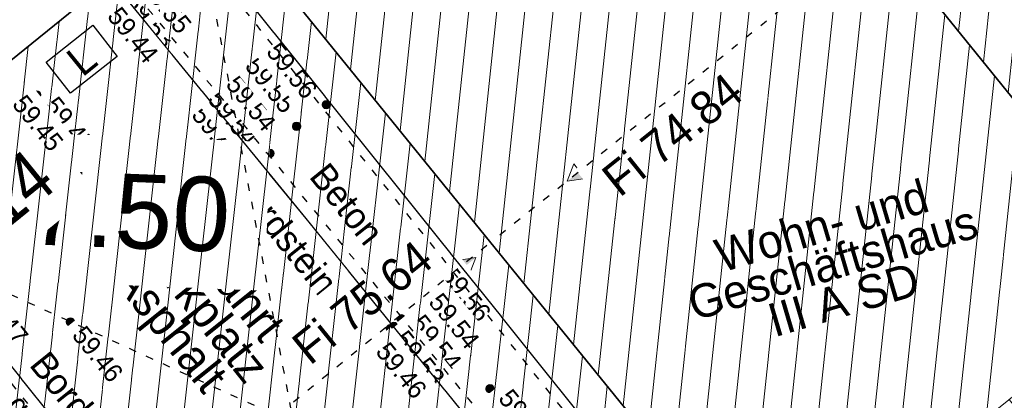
# Model space of a CAD drawing. Header units: metres. Extents: x 32365810 to 32367010, y 5620411 to 5622366.
# Tile 102 of 198: x 32366200 to 32366213, y 5622088 to 5622093. Entities that reach past the tile are written whole.
import ezdxf

# ---------------------------------------------------------------- set-up
doc = ezdxf.new("R2010")
doc.units = ezdxf.units.M
for name, pattern in [('1000.100', [0]), ('1000.104', [0.225, 0.075, -0.15]), ('1000.196', [0.225, 0.075, -0.15]), ('1600.1047', [0]), ('1600.2028', [0]), ('1600.2305', [0.75, 0.5, 0, 0, -0.25]), ('1600.2505', [0]), ('1600.2507', [0])]:
    doc.linetypes.add(name, pattern=pattern)
doc.layers.get('0').update_dxf_attribs({"color": 1, "linetype": 'CONTINUOUS'})
for name, color, linetype in [('Beschriftung Topographie', 7, 'CONTINUOUS'), ('Ebene 32', 7, 'CONTINUOUS'), ('Ebene 7', 7, 'CONTINUOUS'), ('EFB-_ Dachhöhen Bestandsgebäude (NHN)', 7, 'CONTINUOUS'), ('Flurstücke_Grenzpunkte', 11, 'CONTINUOUS'), ('Gebäude', 31, 'CONTINUOUS'), ('Höhen_ gemessen (NHN)', 7, 'CONTINUOUS'), ('Höhentexte_ gemessen (NHN)', 7, 'CONTINUOUS'), ('Lagebezeichnungen', 12, 'CONTINUOUS'), ('Topographie_ örtl. Aufnahme', 7, 'CONTINUOUS')]:
    doc.layers.add(name, color=color, linetype=linetype)
doc.styles.add('Beschriftung Topographie_ blau', font='Century Gothic.ttf')
doc.styles.add('Dachhöhe NHN_ Bestand_ gemessen', font='Century Gothic.ttf')
doc.styles.add('Dachhöhe NHN_ Bestand_ gemessen_ schwarz', font='Century Gothic.ttf')
doc.styles.add('Hausnummern NRW', font='Arial.ttf', dxfattribs={"width": 0.85})
doc.styles.add('Höhe NHN_ gemessen_ schwarz', font='Century Gothic.ttf')
doc.styles.add('Textart 3', font='Arial.ttf')

# ---------------------------------------------------------------- blocks, each defined once
blk = doc.blocks.new('S1000.15')
at = {"color": 0, "lineweight": -2}
for p, q in [((-0.5, 0.05), (-0.485, 0.1)), ((0.495, 0.05), (-0.5, 0.05)), ((-0.5, -0.05), (-0.5, 0)), ((-0.5, 0), (0.5, 0)), ((-0.485, 0.1), (0.49, 0.1)), ((-0.475, 0.15), (-0.455, 0.2)), ((0.475, 0.15), (-0.475, 0.15)), ((-0.455, 0.2), (0.455, 0.2)), ((-0.43, 0.25), (-0.4, 0.3)), ((0.43, 0.25), (-0.43, 0.25)), ((-0.4, 0.3), (0.395, 0.3)), ((-0.355, 0.35), (-0.295, 0.4)), ((0.36, 0.35), (-0.355, 0.35)), ((-0.295, 0.4), (0.3, 0.4)), ((0.22, 0.45), (-0.215, 0.45)), ((0.3, 0.4), (0.22, 0.45)), ((0.395, 0.3), (0.36, 0.35)), ((0.455, 0.2), (0.43, 0.25)), ((0.49, 0.1), (0.475, 0.15)), ((0.5, 0), (0.495, 0.05)), ((0.495, -0.05), (-0.5, -0.05)), ((-0.475, -0.15), (-0.49, -0.1)), ((-0.49, -0.1), (0.485, -0.1)), ((0.475, -0.15), (-0.475, -0.15)), ((-0.43, -0.25), (-0.455, -0.2)), ((-0.455, -0.2), (0.46, -0.2)), ((0.425, -0.25), (-0.43, -0.25)), ((-0.355, -0.35), (-0.4, -0.3)), ((-0.4, -0.3), (0.395, -0.3)), ((0.345, -0.35), (-0.355, -0.35)), ((-0.205, -0.45), (-0.29, -0.4)), ((-0.29, -0.4), (0.285, -0.4)), ((0.2, -0.45), (-0.205, -0.45)), ((0.285, -0.4), (0.345, -0.35)), ((0.395, -0.3), (0.425, -0.25)), ((0.46, -0.2), (0.475, -0.15)), ((0.485, -0.1), (0.495, -0.05))]:
    blk.add_line(p, q, dxfattribs=at)
blk.add_circle((0, 0), 0.5, dxfattribs=at)
blk = doc.blocks.new('S1000.114', base_point=(0, 0.366025))
at = {"lineweight": -2}
blk.add_hatch(color=0, dxfattribs=at).paths.add_polyline_path([(-0.5, -0.5), (0, 0.366026), (0, -0.5)], flags=0)
at = {"color": 0, "lineweight": -2}
for p, q in [((0, 0.366026), (-0.5, -0.5)), ((0.5, -0.5), (0, 0.366026)), ((-0.5, -0.5), (0, -0.5)), ((0, -0.5), (0.5, -0.5))]:
    blk.add_line(p, q, dxfattribs=at)
blk = doc.blocks.new('O32')
at = {"layer": 'Gebäude', "color": 7, "linetype": '1600.2507', "lineweight": 18}
for p, q in [((32366202.084, 5622094.643), (32366196.886, 5622090.433)), ((32366209.642, 5622085.333), (32366202.084, 5622094.643)), ((32366196.886, 5622090.433), (32366204.414, 5622081.059)), ((32366204.414, 5622081.059), (32366209.642, 5622085.333))]:
    blk.add_line(p, q, dxfattribs=at)
blk = doc.blocks.new('O482')
at = {"layer": 'Gebäude', "color": 7, "linetype": '1600.2305', "lineweight": 18}
blk.add_line((32366196.886, 5622090.433), (32366202.084, 5622094.643), dxfattribs=at)
blk = doc.blocks.new('O1143')
at = {"layer": 'Flurstücke_Grenzpunkte', "color": 7, "linetype": '1600.2028', "lineweight": 35}
for p, q in [((32366214.832, 5622089.521), (32366207.289, 5622098.86)), ((32366202.084, 5622094.643), (32366209.642, 5622085.333))]:
    blk.add_line(p, q, dxfattribs=at)
blk = doc.blocks.new('O1323')
at = {"layer": 'Flurstücke_Grenzpunkte', "color": 7, "linetype": '1600.2028', "lineweight": 35}
blk.add_line((32366214.832, 5622089.521), (32366207.289, 5622098.86), dxfattribs=at)
blk = doc.blocks.new('O1587')
at = {"layer": 'Flurstücke_Grenzpunkte', "color": 7, "linetype": '1600.2028', "lineweight": 35}
blk.add_line((32366196.886, 5622090.433), (32366202.084, 5622094.643), dxfattribs=at)
blk = doc.blocks.new('O1605')
at = {"layer": 'Flurstücke_Grenzpunkte', "color": 7, "linetype": '1600.2028', "lineweight": 35}
for p, q in [((32366196.886, 5622090.433), (32366202.084, 5622094.643)), ((32366202.084, 5622094.643), (32366209.642, 5622085.333))]:
    blk.add_line(p, q, dxfattribs=at)
blk = doc.blocks.new('O2695')
at = {"layer": 'Gebäude', "color": 7, "linetype": '1600.2505', "lineweight": 18}
for p, q in [((32366207.289, 5622098.86), (32366205.773, 5622097.632)), ((32366214.832, 5622089.521), (32366207.289, 5622098.86)), ((32366205.773, 5622097.632), (32366202.084, 5622094.643)), ((32366202.084, 5622094.643), (32366209.642, 5622085.333)), ((32366209.642, 5622085.333), (32366214.832, 5622089.521))]:
    blk.add_line(p, q, dxfattribs=at)
at = {"layer": 'Ebene 32', "color": 7, "lineweight": 18, "insert": (32366207.483, 5622093.353), "char_height": 0.7, "attachment_point": 8, "line_spacing_factor": 0.69, "style": 'Hausnummern NRW', "bg_fill": 2}
blk.add_mtext('(2)', dxfattribs=at)
blk = doc.blocks.new('O2740')
at = {"layer": 'Gebäude', "color": 7, "linetype": '1600.2505', "lineweight": 18}
for p, q in [((32366209.853, 5622100.937), (32366207.289, 5622098.86)), ((32366209.853, 5622100.937), (32366216.161, 5622093.17)), ((32366214.832, 5622089.521), (32366207.289, 5622098.86)), ((32366216.161, 5622093.17), (32366213.637, 5622091.126)), ((32366213.637, 5622091.126), (32366214.893, 5622089.57)), ((32366214.893, 5622089.57), (32366214.832, 5622089.521))]:
    blk.add_line(p, q, dxfattribs=at)
at = {"layer": 'Lagebezeichnungen', "color": 7, "lineweight": 18, "insert": (32366208.349193, 5622098.608349), "char_height": 0.7, "attachment_point": 8, "rotation": 39.0096809, "line_spacing_factor": 0.69, "style": 'Hausnummern NRW', "bg_fill": 2}
blk.add_mtext('18', dxfattribs=at)
blk = doc.blocks.new('O2828')
at = {"layer": 'Gebäude', "color": 7, "linetype": '1600.2505', "lineweight": 18}
for p, q in [((32366209.642, 5622085.333), (32366214.832, 5622089.521)), ((32366214.832, 5622089.521), (32366218.587, 5622084.872)), ((32366209.642, 5622085.333), (32366213.421, 5622080.678)), ((32366217.24, 5622083.775), (32366218.587, 5622084.872)), ((32366213.421, 5622080.678), (32366217.24, 5622083.775))]:
    blk.add_line(p, q, dxfattribs=at)
at = {"layer": 'Ebene 32', "color": 7, "lineweight": 18, "insert": (32366213.943, 5622084.886), "char_height": 0.7, "attachment_point": 8, "line_spacing_factor": 0.69, "style": 'Hausnummern NRW', "bg_fill": 2}
blk.add_mtext('(4)', dxfattribs=at)
blk = doc.blocks.new('O2866')
at = {"layer": 'Ebene 7', "color": 7, "true_color": 0xffffff, "insert": (32366200.980972, 5622090.427585), "char_height": 0.999747, "attachment_point": 5, "rotation": 357.765069, "line_spacing_factor": 0.69, "style": 'Textart 3', "bg_fill": 2}
blk.add_mtext('7.50', dxfattribs=at)
blk = doc.blocks.new('O2994')
at = {"layer": 'Gebäude', "color": 7, "linetype": '1600.2505', "lineweight": 18}
for q in [(32366196.886, 5622090.433), (32366209.642, 5622085.333)]:
    blk.add_line((32366202.084, 5622094.643), q, dxfattribs=at)
at = {"layer": 'Lagebezeichnungen', "color": 7, "lineweight": 18, "insert": (32366199.671944, 5622090.462421), "char_height": 0.7, "attachment_point": 8, "rotation": 39.0271123, "line_spacing_factor": 0.69, "style": 'Hausnummern NRW', "bg_fill": 2}
blk.add_mtext('14', dxfattribs=at)
blk = doc.blocks.new('*X1242')
at = {"color": 253, "linetype": '1600.1047', "lineweight": 18, "true_color": 0xb2b2b2}
for p, q in [((32366206.293268, 5622089.457992), (32366207.292966, 5622098.85509)), ((32366205.959845, 5622089.868705), (32366206.881233, 5622098.529698)), ((32366206.626691, 5622089.04728), (32366207.626191, 5622098.442523)), ((32366205.626422, 5622090.279418), (32366206.468555, 5622098.195418)), ((32366206.960114, 5622088.636567), (32366207.959417, 5622098.029956)), ((32366205.292999, 5622090.690131), (32366206.055877, 5622097.861138)), ((32366204.959576, 5622091.100844), (32366205.643196, 5622097.526827)), ((32366207.293537, 5622088.225854), (32366208.292643, 5622097.617388)), ((32366204.626154, 5622091.511557), (32366205.230507, 5622097.192447)), ((32366207.62696, 5622087.815141), (32366208.625868, 5622097.204821)), ((32366204.292731, 5622091.922269), (32366204.817819, 5622096.858068)), ((32366207.960383, 5622087.404428), (32366208.959094, 5622096.792254)), ((32366203.959308, 5622092.332982), (32366204.40513, 5622096.523688)), ((32366208.293806, 5622086.993715), (32366209.29232, 5622096.379687)), ((32366203.625885, 5622092.743695), (32366203.992442, 5622096.189309)), ((32366208.627229, 5622086.583003), (32366209.625545, 5622095.96712)), ((32366203.292462, 5622093.154408), (32366203.579753, 5622095.854929)), ((32366202.959039, 5622093.565121), (32366203.167065, 5622095.520549)), ((32366208.960652, 5622086.17229), (32366209.958771, 5622095.554552)), ((32366202.625616, 5622093.975833), (32366202.754376, 5622095.18617)), ((32366209.294075, 5622085.761577), (32366210.291997, 5622095.141985)), ((32366202.292193, 5622094.386546), (32366202.341687, 5622094.85179)), ((32366209.627498, 5622085.350864), (32366210.625222, 5622094.729418)), ((32366210.036586, 5622085.651406), (32366210.958448, 5622094.316851)), ((32366210.449116, 5622085.984291), (32366211.291674, 5622093.904284)), ((32366210.861646, 5622086.317176), (32366211.624899, 5622093.491716)), ((32366211.274175, 5622086.650062), (32366211.958125, 5622093.079149)), ((32366211.686705, 5622086.982947), (32366212.291351, 5622092.666582)), ((32366212.099234, 5622087.315832), (32366212.624576, 5622092.254015)), ((32366212.511764, 5622087.648717), (32366212.957802, 5622091.841448)), ((32366212.924293, 5622087.981602), (32366213.291027, 5622091.42888)), ((32366213.336823, 5622088.314487), (32366213.624253, 5622091.016313)), ((32366213.749353, 5622088.647372), (32366213.957479, 5622090.603746)), ((32366214.161882, 5622088.980258), (32366214.290704, 5622090.191179)), ((32366214.574412, 5622089.313143), (32366214.62393, 5622089.778612))]:
    blk.add_line(p, q, dxfattribs=at)
blk = doc.blocks.new('*X1256')
at = {"color": 253, "linetype": '1600.1047', "lineweight": 18, "true_color": 0xb2b2b2}
for p, q in [((32366209.143576, 5622096.563847), (32366209.585779, 5622100.720535)), ((32366209.476802, 5622096.15128), (32366209.970529, 5622100.792288)), ((32366208.81035, 5622096.976414), (32366209.1731, 5622100.386238)), ((32366209.810027, 5622095.738712), (32366210.303968, 5622100.381726)), ((32366208.477125, 5622097.388981), (32366208.76042, 5622100.051942)), ((32366210.143253, 5622095.326145), (32366210.637407, 5622099.971165)), ((32366208.143899, 5622097.801548), (32366208.34774, 5622099.717646)), ((32366210.476478, 5622094.913578), (32366210.970846, 5622099.560603)), ((32366207.810673, 5622098.214116), (32366207.935061, 5622099.383349)), ((32366210.809704, 5622094.501011), (32366211.304285, 5622099.150042)), ((32366207.477448, 5622098.626683), (32366207.522381, 5622099.049053)), ((32366211.14293, 5622094.088444), (32366211.637724, 5622098.739481)), ((32366211.476155, 5622093.675876), (32366211.971163, 5622098.328919)), ((32366211.809381, 5622093.263309), (32366212.304602, 5622097.918358)), ((32366212.142607, 5622092.850742), (32366212.638041, 5622097.507797)), ((32366212.475832, 5622092.438175), (32366212.97148, 5622097.097235)), ((32366212.809058, 5622092.025608), (32366213.304919, 5622096.686674)), ((32366213.142284, 5622091.61304), (32366213.638358, 5622096.276113)), ((32366213.475509, 5622091.200473), (32366213.971797, 5622095.865551)), ((32366213.864284, 5622091.31006), (32366214.305236, 5622095.45499)), ((32366214.276952, 5622091.64425), (32366214.638675, 5622095.044428)), ((32366214.68962, 5622091.978439), (32366214.972115, 5622094.633867)), ((32366215.102289, 5622092.312629), (32366215.305554, 5622094.223306)), ((32366215.514957, 5622092.646818), (32366215.638993, 5622093.812744)), ((32366215.927625, 5622092.981007), (32366215.972432, 5622093.402183)), ((32366213.808735, 5622090.787906), (32366213.820516, 5622090.89865)), ((32366214.141961, 5622090.375339), (32366214.153719, 5622090.485861)), ((32366214.475186, 5622089.962772), (32366214.486921, 5622090.073073)), ((32366214.808412, 5622089.550204), (32366214.820123, 5622089.660284))]:
    blk.add_line(p, q, dxfattribs=at)
blk = doc.blocks.new('*X1282')
at = {"color": 253, "linetype": '1600.1047', "lineweight": 18, "true_color": 0xb2b2b2}
for p, q in [((32366218.326569, 5622084.659904), (32366214.572753, 5622089.311804)), ((32366218.035794, 5622084.423097), (32366214.280917, 5622089.076311)), ((32366217.745019, 5622084.186289), (32366213.989082, 5622088.840819)), ((32366217.454244, 5622083.949481), (32366213.697246, 5622088.605326)), ((32366217.163341, 5622083.712834), (32366213.40541, 5622088.369833)), ((32366216.872076, 5622083.476633), (32366213.113574, 5622088.13434)), ((32366216.58081, 5622083.240433), (32366212.821739, 5622087.898847)), ((32366216.289545, 5622083.004233), (32366212.529903, 5622087.663354)), ((32366215.99828, 5622082.768033), (32366212.238067, 5622087.427861)), ((32366215.707015, 5622082.531833), (32366211.946231, 5622087.192368)), ((32366215.41575, 5622082.295633), (32366211.654396, 5622086.956875)), ((32366215.124485, 5622082.059433), (32366211.36256, 5622086.721383)), ((32366214.83322, 5622081.823233), (32366211.070724, 5622086.48589)), ((32366214.541955, 5622081.587033), (32366210.778889, 5622086.250397)), ((32366214.25069, 5622081.350833), (32366210.487053, 5622086.014904)), ((32366213.959425, 5622081.114633), (32366210.195217, 5622085.779411)), ((32366213.668159, 5622080.878433), (32366209.903381, 5622085.543918))]:
    blk.add_line(p, q, dxfattribs=at)
blk = doc.blocks.new('*X1330')
at = {"color": 253, "linetype": '1600.1047', "lineweight": 18, "true_color": 0xb2b2b2}
for p, q in [((32366200.217568, 5622077.630108), (32366202.104593, 5622094.617633)), ((32366199.803081, 5622077.295399), (32366201.695117, 5622094.328033)), ((32366200.632539, 5622077.96918), (32366202.436486, 5622094.208805)), ((32366199.471775, 5622077.709509), (32366201.280508, 5622093.99223)), ((32366201.047511, 5622078.308252), (32366202.768378, 5622093.799978)), ((32366199.140469, 5622078.12362), (32366200.8659, 5622093.656428)), ((32366201.462483, 5622078.647324), (32366203.100271, 5622093.39115)), ((32366198.809163, 5622078.53773), (32366200.451291, 5622093.320625)), ((32366198.477857, 5622078.951841), (32366200.036683, 5622092.984823)), ((32366201.877454, 5622078.986396), (32366203.432164, 5622092.982322)), ((32366198.146551, 5622079.365951), (32366199.622074, 5622092.64902)), ((32366202.292426, 5622079.325468), (32366203.764057, 5622092.573494)), ((32366202.707398, 5622079.664541), (32366204.095949, 5622092.164666)), ((32366203.122369, 5622080.003613), (32366204.427842, 5622091.755838)), ((32366203.537341, 5622080.342685), (32366204.759735, 5622091.34701)), ((32366203.952313, 5622080.681757), (32366205.091627, 5622090.938182)), ((32366204.367285, 5622081.020829), (32366205.42352, 5622090.529354)), ((32366204.782275, 5622081.360073), (32366205.755413, 5622090.120527)), ((32366205.197269, 5622081.699339), (32366206.087306, 5622089.711699)), ((32366205.612262, 5622082.038604), (32366206.419198, 5622089.302871)), ((32366206.027255, 5622082.37787), (32366206.751091, 5622088.894043)), ((32366206.442248, 5622082.717136), (32366207.082984, 5622088.485215)), ((32366206.857241, 5622083.056401), (32366207.414876, 5622088.076387))]:
    blk.add_line(p, q, dxfattribs=at)

msp = doc.modelspace()

# ---------------------------------------------------------------- linework, layer by layer
at = {"layer": 'Topographie_ örtl. Aufnahme', "color": 7, "true_color": 0xffffff}
for p in [(32366200.34075, 5622092.47525, 59.425), (32366205.543, 5622089.565, 61.213)]:
    msp.add_point(p, dxfattribs=at)

# ---------------------------------------------------------------- block references
at = {"layer": 'EFB-_ Dachhöhen Bestandsgebäude (NHN)', "color": 7, "lineweight": 18, "xscale": 0.25, "yscale": 0.25, "zscale": 0.25}
for p, rotation in [((32366206.873359, 5622090.834192, 74.841), 128.72039636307), ((32366205.643966, 5622089.807119, 75.639), 309.004943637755)]:
    msp.add_blockref('S1000.114', p, dxfattribs=dict(at, rotation=rotation))
at = {"layer": 'Höhen_ gemessen (NHN)', "color": 7, "lineweight": 18, "xscale": 0.1125, "yscale": 0.1125, "zscale": 0.1125}
for p in [(32366199.733, 5622091.996, 59.466), (32366203.633, 5622091.865, 59.555), (32366203.233, 5622091.573, 59.546), (32366202.727, 5622091.098, 59.461), (32366202.789, 5622091.129, 59.536), (32366202.873, 5622091.21, 59.543), (32366202.036, 5622090.52, 59.45), (32366201.222, 5622089.792, 59.457), (32366205.179, 5622089.876, 59.558), (32366205.013, 5622089.397, 59.544), (32366204.639, 5622088.988, 59.537), (32366200.19, 5622088.943, 59.464), (32366204.496, 5622088.852, 59.463), (32366204.543, 5622088.885, 59.528), (32366205.836, 5622088.044, 59.544)]:
    msp.add_blockref('S1000.15', p, dxfattribs=at)

# ---------------------------------------------------------------- texts
at = {"layer": 'Beschriftung Topographie', "color": 142, "lineweight": 25, "true_color": 0x0087cd, "insert": (32366200.378283, 5622087.698593), "char_height": 0.35, "attachment_point": 5, "rotation": 308.8274332, "line_spacing_factor": 0.69, "style": 'Beschriftung Topographie_ blau', "bg_fill": 2}
msp.add_mtext('Bordstein', dxfattribs=at)
at = {"layer": 'EFB-_ Dachhöhen Bestandsgebäude (NHN)', "color": 7, "lineweight": 25, "insert": (32366210.448662, 5622089.737277), "char_height": 0.45, "attachment_point": 5, "rotation": 16.4503927, "line_spacing_factor": 0.69, "style": 'Dachhöhe NHN_ Bestand_ gemessen_ schwarz', "bg_fill": 2}
msp.add_mtext('Wohn- und\\PGeschäftshaus\\PIII A SD', dxfattribs=at)
at = {"layer": 'Höhentexte_ gemessen (NHN)', "color": 7, "lineweight": 25, "char_height": 0.25, "line_spacing_factor": 0.69, "style": 'Höhe NHN_ gemessen_ schwarz', "bg_fill": 2}
for s, insert, attachment_point, rotation in [('59.53', (32366200.999287, 5622093.325178, 59.53), 4, 308.8634137), ('59.47', (32366199.820478, 5622091.84117, 59.442), 7, 308.6333845), ('59.54', (32366205.933482, 5622087.90656, 59.52), 7, 308.8634137)]:
    msp.add_mtext(s, dxfattribs=dict(at, insert=insert, attachment_point=attachment_point, rotation=rotation))

# ---------------------------------------------------------------- next in the draw order: texts
at = {"layer": 'Beschriftung Topographie', "color": 142, "lineweight": 25, "true_color": 0x0087cd, "attachment_point": 5, "line_spacing_factor": 0.69, "style": 'Beschriftung Topographie_ blau', "bg_fill": 2}
for s, insert, char_height, rotation in [('L', (32366200.34075, 5622092.47525), 0.4, 39.0665833), ('Bordstein', (32366203.057523, 5622090.140913), 0.35, 308.8634137), ('gepflastert', (32366199.981029, 5622087.146857), 0.3, 308.6333845)]:
    msp.add_mtext(s, dxfattribs=dict(at, insert=insert, char_height=char_height, rotation=rotation))
at = {"layer": 'EFB-_ Dachhöhen Bestandsgebäude (NHN)', "color": 142, "lineweight": 25, "true_color": 0x0087cd, "insert": (32366207.299756, 5622090.958463, 74.841), "char_height": 0.45, "attachment_point": 1, "rotation": 38.720369, "line_spacing_factor": 0.69, "style": 'Dachhöhe NHN_ Bestand_ gemessen', "bg_fill": 2}
msp.add_mtext('Fi 74.84', dxfattribs=at)
at = {"layer": 'Höhentexte_ gemessen (NHN)', "color": 7, "lineweight": 25, "char_height": 0.25, "line_spacing_factor": 0.69, "style": 'Höhe NHN_ gemessen_ schwarz', "bg_fill": 2}
for s, insert, attachment_point, rotation in [('59.44', (32366200.867115, 5622093.204577, 59.445), 1, 308.8634137), ('59.45', (32366199.490003, 5622091.942856, 59.451), 4, 308.7900211), ('59.56', (32366205.345243, 5622089.728228, 59.558), 1, 308.7900211), ('59.47', (32366198.918703, 5622089.25577, 59.473), 7, 308.7900211)]:
    msp.add_mtext(s, dxfattribs=dict(at, insert=insert, attachment_point=attachment_point, rotation=rotation))

# ---------------------------------------------------------------- next in the draw order: texts
at = {"layer": 'Beschriftung Topographie', "color": 142, "lineweight": 25, "true_color": 0x0087cd, "attachment_point": 5, "line_spacing_factor": 0.69, "style": 'Beschriftung Topographie_ blau', "bg_fill": 2}
for s, insert, char_height, rotation in [('Beton', (32366203.907783, 5622090.526691), 0.35, 308.8634137), ('Zufahrt\\PParkplatz\\PAsphalt', (32366201.886527, 5622089.158366), 0.45, 308.6325255)]:
    msp.add_mtext(s, dxfattribs=dict(at, insert=insert, char_height=char_height, rotation=rotation))
at = {"layer": 'Höhentexte_ gemessen (NHN)', "color": 7, "lineweight": 25, "char_height": 0.25, "rotation": 308.7900211, "line_spacing_factor": 0.69, "style": 'Höhe NHN_ gemessen_ schwarz', "bg_fill": 2}
for s, insert, attachment_point in [('59.55', (32366201.116456, 5622093.445054, 59.548), 7), ('59.46', (32366202.00085, 5622091.877306, 59.461), 1), ('59.54', (32366205.091639, 5622089.278298, 59.544), 4)]:
    msp.add_mtext(s, dxfattribs=dict(at, insert=insert, attachment_point=attachment_point))

# ---------------------------------------------------------------- next in the draw order: texts
for s, insert, attachment_point in [('59.54', (32366202.119518, 5622092.006955, 59.536), 4), ('59.46', (32366200.864136, 5622089.764086, 59.457), 3), ('59.45', (32366202.146135, 5622090.393252, 59.45), 4), ('59.54', (32366204.752019, 5622088.909805, 59.537), 7), ('59.46', (32366200.294361, 5622088.835796, 59.464), 4)]:
    msp.add_mtext(s, dxfattribs=dict(at, insert=insert, attachment_point=attachment_point))

# ---------------------------------------------------------------- next in the draw order: block references
at = {"layer": 'Gebäude', "color": 7, "true_color": 0xffffff}
msp.add_blockref('O482', (0, 0), dxfattribs=at)

# ---------------------------------------------------------------- next in the draw order: texts
at = {"layer": 'Höhentexte_ gemessen (NHN)', "color": 7, "lineweight": 25, "char_height": 0.25, "rotation": 308.7900211, "line_spacing_factor": 0.69, "style": 'Höhe NHN_ gemessen_ schwarz', "bg_fill": 2}
for s, insert, attachment_point in [('59.54', (32366202.265017, 5622092.130128, 59.543), 7), ('59.53', (32366204.624749, 5622088.776321, 59.528), 4)]:
    msp.add_mtext(s, dxfattribs=dict(at, insert=insert, attachment_point=attachment_point))

# ---------------------------------------------------------------- next in the draw order: texts
for s, insert, attachment_point in [('59.55', (32366202.621209, 5622092.454645, 59.546), 4), ('59.46', (32366204.480232, 5622088.694458, 59.463), 1)]:
    msp.add_mtext(s, dxfattribs=dict(at, insert=insert, attachment_point=attachment_point))

# ---------------------------------------------------------------- next in the draw order: texts
at = {"layer": 'EFB-_ Dachhöhen Bestandsgebäude (NHN)', "color": 142, "lineweight": 25, "true_color": 0x0087cd, "insert": (32366205.106809, 5622089.711236, 75.639), "char_height": 0.45, "attachment_point": 9, "rotation": 39.0049116, "line_spacing_factor": 0.69, "style": 'Dachhöhe NHN_ Bestand_ gemessen', "bg_fill": 2}
msp.add_mtext('Fi 75.64', dxfattribs=at)
at = {"layer": 'Höhentexte_ gemessen (NHN)', "color": 7, "lineweight": 25, "insert": (32366203.007577, 5622092.727739, 59.555), "char_height": 0.25, "attachment_point": 1, "rotation": 308.7900211, "line_spacing_factor": 0.69, "style": 'Höhe NHN_ gemessen_ schwarz', "bg_fill": 2}
msp.add_mtext('59.56', dxfattribs=at)

# ---------------------------------------------------------------- next in the draw order: block references
at = {"layer": 'Gebäude', "color": 7, "true_color": 0xffffff}
msp.add_blockref('O32', (0, 0), dxfattribs=at)

# ---------------------------------------------------------------- next in the draw order: block references
at = {"layer": 'Flurstücke_Grenzpunkte', "color": 7, "true_color": 0xffffff}
msp.add_blockref('O1143', (0, 0), dxfattribs=at)

# ---------------------------------------------------------------- next in the draw order: block references
msp.add_blockref('O1323', (0, 0), dxfattribs=at)

# ---------------------------------------------------------------- next in the draw order: block references
msp.add_blockref('O1587', (0, 0), dxfattribs=at)

# ---------------------------------------------------------------- next in the draw order: block references
msp.add_blockref('O1605', (0, 0), dxfattribs=at)

# ---------------------------------------------------------------- next in the draw order: block references
at = {"layer": 'Gebäude', "color": 7, "true_color": 0xffffff}
msp.add_blockref('O2695', (0, 0), dxfattribs=at)

# ---------------------------------------------------------------- next in the draw order: block references
for name in ['O2740', 'O2866']:
    msp.add_blockref(name, (0, 0), dxfattribs=at)

# ---------------------------------------------------------------- next in the draw order: block references
msp.add_blockref('O2828', (0, 0), dxfattribs=at)

# ---------------------------------------------------------------- next in the draw order: block references
for name in ['O2994', '*X1282']:
    msp.add_blockref(name, (0, 0), dxfattribs=at)

# ---------------------------------------------------------------- next in the draw order: linework, layer by layer
at = {"layer": 'EFB-_ Dachhöhen Bestandsgebäude (NHN)', "color": 7, "linetype": '1000.196', "lineweight": 25}
for p, q in [((32366217.944346, 5622099.710195), (32366205.845357, 5622090.010006)), ((32366201.875783, 5622094.487867, 59.384), (32366204.435282, 5622081.051186, 59.552)), ((32366196.881521, 5622090.449529, 59.467), (32366209.100898, 5622084.898187, 59.528)), ((32366196.002526, 5622082.045238), (32366205.836415, 5622090.00997))]:
    msp.add_line(p, q, dxfattribs=at)
at = {"layer": 'Topographie_ örtl. Aufnahme', "color": 142, "linetype": '1000.104', "lineweight": 25, "true_color": 0x0087cd}
for p, q in [((32366201.596, 5622094.309, 59.523), (32366209.100898, 5622084.898187, 59.528)), ((32366200.915, 5622093.541, 59.517), (32366202.83, 5622091.213, 59.542)), ((32366202.834, 5622091.216, 59.542), (32366207.21, 5622085.873, 59.53)), ((32366199.236, 5622088.312, 59.548), (32366202.382, 5622084.404, 59.55))]:
    msp.add_line(p, q, dxfattribs=at)
at = {"layer": 'Topographie_ örtl. Aufnahme', "color": 142, "linetype": '1000.100', "lineweight": 25, "true_color": 0x0087cd}
for p, q in [((32366202.272365, 5622093.647913, 61.096), (32366209.004535, 5622085.250212, 61.173)), ((32366203.362, 5622090.332, 59.457), (32366200.796, 5622093.47, 59.434)), ((32366199.861824, 5622092.437073, 59.451), (32366200.48957, 5622092.932066, 59.454)), ((32366200.48957, 5622092.932066, 59.454), (32366200.819676, 5622092.513427, 59.451)), ((32366200.819676, 5622092.513427, 59.451), (32366200.19193, 5622092.018434, 59.452)), ((32366200.19193, 5622092.018434, 59.452), (32366199.861824, 5622092.437073, 59.451)), ((32366202.83, 5622091.213, 59.542), (32366202.834, 5622091.216, 59.542)), ((32366201.226, 5622086.066, 59.477), (32366197.448, 5622090.773, 59.44)), ((32366206.439, 5622086.537, 59.462), (32366203.362, 5622090.332, 59.457))]:
    msp.add_line(p, q, dxfattribs=at)

# ---------------------------------------------------------------- next in the draw order: block references
at = {"layer": 'Gebäude', "color": 7, "true_color": 0xffffff}
for name in ['*X1256', '*X1242', '*X1330']:
    msp.add_blockref(name, (0, 0), dxfattribs=at)

doc.saveas('drawing.dxf')
